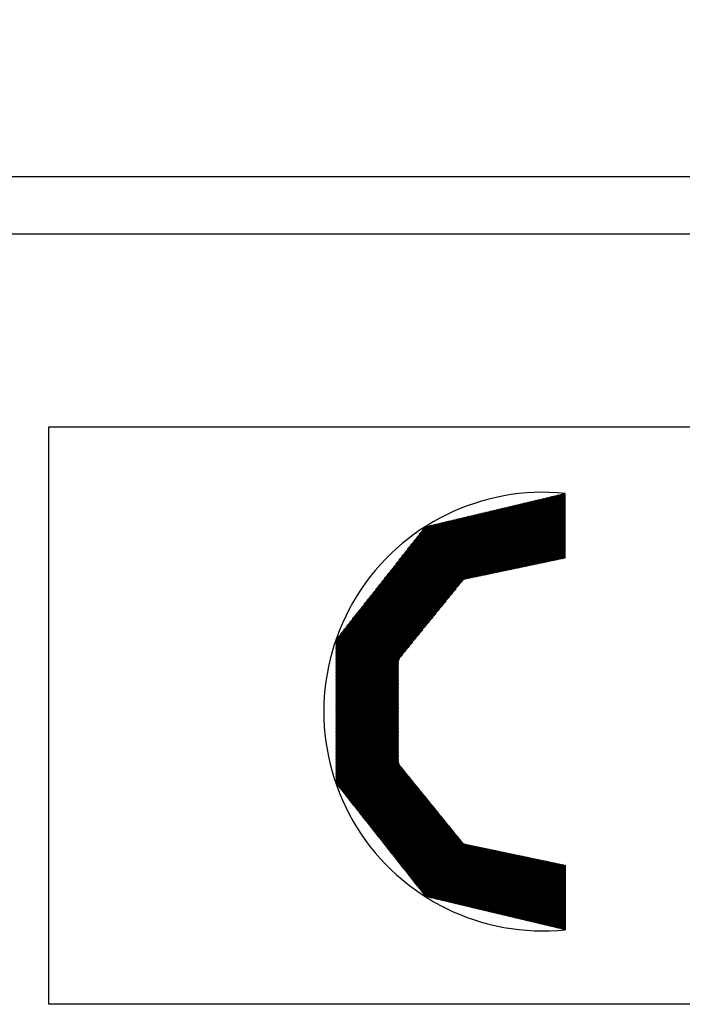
# Model space of a CAD drawing. Extents: x 0 to 4084, y 0 to 2754.
# Tile 13 of 16: x 2591 to 2625, y 2498 to 2549. Entities that reach past the tile are written whole.
import ezdxf

# ---------------------------------------------------------------- set-up
doc = ezdxf.new("R2010")
doc.units = 0
doc.header["$LTSCALE"] = 5
doc.header["$MEASUREMENT"] = 0
doc.header["$PDSIZE"] = 1
doc.layers.get('DEFPOINTS').update_dxf_attribs({"linetype": 'CONTINUOUS'})
doc.layers.add('01-DRAW', color=7, linetype='CONTINUOUS')
doc.layers.add('03-DIM', color=3, linetype='CONTINUOUS')
doc.styles.add('ISO', font='iso.shx')
doc.dimstyles.get("Standard").update_dxf_attribs({"dimscale": 10, "dimtxt": 2.5, "dimasz": 3, "dimexe": 2, "dimexo": 2, "dimgap": 1, "dimtad": 0, "dimtih": 1, "dimtoh": 1, "dimzin": 0, "dimdsep": 46, "dimtxsty": 'STANDARD', "dimcen": 0.09, "dimclrt": 2, "dimadec": 0, "dimazin": 0, "dimtfac": 1, "dimtofl": 0, "dimtmove": 2, "dimatfit": 3, "dimfxl": 1, "dimtolj": 1, "dimtzin": 0, "dimarcsym": 0})

# ---------------------------------------------------------------- blocks, each defined once
blk = doc.blocks.new('*D1')
at = {"layer": '03-DIM', "color": 0}
for p, q in [((1468, 2551), (1468, 2618)), ((2666, 2551), (2666, 2618)), ((1498, 2608), (2636, 2608))]:
    blk.add_line(p, q, dxfattribs=at)
for points in [[(1498, 2613), (1498, 2603), (1468, 2608)], [(2636, 2603), (2636, 2613), (2666, 2608)]]:
    blk.add_solid(points, dxfattribs=at)
at = {"layer": 'DEFPOINTS', "color": 0}
for p in [(2666, 2608), (1468, 2541), (2666, 2541)]:
    blk.add_point(p, dxfattribs=at)
at = {"layer": '03-DIM', "color": 2, "linetype": 'Continuous', "style": 'ISO'}
blk.add_text('1200', height=25, dxfattribs=at).set_placement((2034.526, 2618))
blk = doc.blocks.new('*X21')
at = {"layer": '01-DRAW'}
for p, q in [((2614.11, 2520.081), (2618.333, 2524.304)), ((2614.161, 2520.092), (2618.386, 2524.317)), ((2614.212, 2520.102), (2618.439, 2524.329)), ((2614.263, 2520.113), (2618.492, 2524.342)), ((2614.314, 2520.124), (2618.545, 2524.354)), ((2614.365, 2520.135), (2618.598, 2524.367)), ((2614.416, 2520.145), (2618.651, 2524.38)), ((2614.467, 2520.156), (2618.704, 2524.392)), ((2614.519, 2520.167), (2618.756, 2524.405)), ((2614.57, 2520.178), (2618.809, 2524.417)), ((2614.621, 2520.188), (2618.862, 2524.43)), ((2614.672, 2520.199), (2618.915, 2524.443)), ((2614.723, 2520.21), (2618.968, 2524.455)), ((2614.774, 2520.221), (2619.021, 2524.468)), ((2614.825, 2520.231), (2619.074, 2524.481)), ((2614.876, 2520.242), (2619.127, 2524.493)), ((2614.927, 2520.253), (2619.179, 2524.506)), ((2614.978, 2520.264), (2619.232, 2524.518)), ((2615.029, 2520.274), (2619.285, 2524.531)), ((2615.08, 2520.285), (2619.309, 2524.514)), ((2615.131, 2520.296), (2619.309, 2524.474)), ((2615.182, 2520.307), (2619.309, 2524.434)), ((2615.233, 2520.317), (2619.309, 2524.394)), ((2615.284, 2520.328), (2619.309, 2524.353)), ((2615.335, 2520.339), (2619.309, 2524.313)), ((2607.408, 2513.46), (2618.228, 2524.279)), ((2607.408, 2513.5), (2618.175, 2524.266)), ((2607.408, 2513.54), (2618.122, 2524.254)), ((2607.408, 2513.58), (2618.069, 2524.241)), ((2607.408, 2513.621), (2618.016, 2524.228)), ((2607.408, 2513.661), (2617.963, 2524.216)), ((2607.408, 2513.701), (2617.91, 2524.203)), ((2607.408, 2513.742), (2617.857, 2524.191)), ((2607.408, 2513.782), (2617.805, 2524.178)), ((2607.408, 2513.822), (2617.752, 2524.165)), ((2607.408, 2513.862), (2617.699, 2524.153)), ((2607.408, 2513.903), (2617.646, 2524.14)), ((2607.408, 2513.943), (2617.593, 2524.128)), ((2607.408, 2513.983), (2617.54, 2524.115)), ((2607.408, 2514.024), (2617.487, 2524.102)), ((2607.408, 2514.064), (2617.434, 2524.09)), ((2607.408, 2514.104), (2617.382, 2524.077)), ((2607.408, 2514.144), (2617.329, 2524.064)), ((2607.408, 2514.185), (2617.276, 2524.052)), ((2607.408, 2514.225), (2617.223, 2524.039)), ((2607.408, 2514.265), (2617.17, 2524.027)), ((2607.408, 2514.305), (2617.117, 2524.014)), ((2607.408, 2514.346), (2617.064, 2524.001)), ((2607.408, 2514.386), (2617.011, 2523.989)), ((2607.408, 2514.426), (2616.958, 2523.976)), ((2607.408, 2514.467), (2616.906, 2523.964)), ((2607.408, 2514.507), (2616.853, 2523.951)), ((2607.408, 2514.547), (2616.8, 2523.938)), ((2607.408, 2514.587), (2616.747, 2523.926)), ((2607.408, 2514.628), (2616.694, 2523.913)), ((2607.408, 2514.668), (2616.641, 2523.901)), ((2607.408, 2514.708), (2616.588, 2523.888)), ((2607.408, 2514.748), (2616.535, 2523.875)), ((2607.408, 2514.789), (2616.483, 2523.863)), ((2607.408, 2514.829), (2616.43, 2523.85)), ((2607.408, 2514.869), (2616.377, 2523.838)), ((2607.408, 2514.91), (2616.324, 2523.825)), ((2607.408, 2514.95), (2616.271, 2523.812)), ((2607.408, 2514.99), (2616.218, 2523.8)), ((2614.059, 2520.07), (2618.281, 2524.291)), ((2615.386, 2520.35), (2619.309, 2524.273)), ((2615.437, 2520.36), (2619.309, 2524.232)), ((2615.488, 2520.371), (2619.309, 2524.192)), ((2615.539, 2520.382), (2619.309, 2524.152)), ((2615.59, 2520.393), (2619.309, 2524.112)), ((2615.641, 2520.403), (2619.309, 2524.071)), ((2615.692, 2520.414), (2619.309, 2524.031)), ((2615.743, 2520.425), (2619.309, 2523.991)), ((2615.794, 2520.436), (2619.309, 2523.951)), ((2615.845, 2520.446), (2619.309, 2523.91)), ((2615.896, 2520.457), (2619.309, 2523.87)), ((2615.947, 2520.468), (2619.309, 2523.83)), ((2615.998, 2520.479), (2619.309, 2523.789)), ((2607.408, 2515.03), (2616.165, 2523.787)), ((2607.408, 2515.071), (2616.112, 2523.775)), ((2607.408, 2515.111), (2616.059, 2523.762)), ((2607.408, 2515.151), (2616.007, 2523.749)), ((2607.408, 2515.191), (2615.954, 2523.737)), ((2607.408, 2515.232), (2615.901, 2523.724)), ((2607.408, 2515.272), (2615.848, 2523.712)), ((2607.408, 2515.312), (2615.795, 2523.699)), ((2607.408, 2515.353), (2615.742, 2523.686)), ((2607.408, 2515.393), (2615.689, 2523.674)), ((2607.408, 2515.433), (2615.636, 2523.661)), ((2607.408, 2515.473), (2615.584, 2523.648)), ((2607.408, 2515.514), (2615.531, 2523.636)), ((2607.408, 2515.554), (2615.478, 2523.623)), ((2607.408, 2515.594), (2615.425, 2523.611)), ((2607.408, 2515.635), (2615.372, 2523.598)), ((2607.408, 2515.675), (2615.319, 2523.585)), ((2607.408, 2515.715), (2615.266, 2523.573)), ((2607.408, 2515.755), (2615.213, 2523.56)), ((2607.408, 2515.796), (2615.16, 2523.548)), ((2607.408, 2515.836), (2615.108, 2523.535)), ((2607.408, 2515.876), (2615.055, 2523.522)), ((2607.408, 2515.916), (2615.002, 2523.51)), ((2607.408, 2515.957), (2614.949, 2523.497)), ((2607.408, 2515.997), (2614.896, 2523.485)), ((2607.408, 2516.037), (2614.843, 2523.472)), ((2607.408, 2516.078), (2614.79, 2523.459)), ((2607.408, 2516.118), (2614.737, 2523.447)), ((2607.408, 2516.158), (2614.685, 2523.434)), ((2607.408, 2516.198), (2614.632, 2523.422)), ((2607.408, 2516.239), (2614.579, 2523.409)), ((2607.408, 2516.279), (2614.526, 2523.396)), ((2607.408, 2516.319), (2614.473, 2523.384)), ((2607.408, 2516.359), (2614.42, 2523.371)), ((2607.408, 2516.4), (2614.367, 2523.359)), ((2607.408, 2516.44), (2614.314, 2523.346)), ((2607.408, 2516.48), (2614.261, 2523.333)), ((2607.408, 2516.521), (2614.209, 2523.321)), ((2607.408, 2516.561), (2614.156, 2523.308)), ((2607.408, 2516.601), (2614.103, 2523.295)), ((2607.408, 2516.641), (2614.05, 2523.283)), ((2616.049, 2520.489), (2619.309, 2523.749)), ((2616.1, 2520.5), (2619.309, 2523.709)), ((2616.151, 2520.511), (2619.309, 2523.669)), ((2616.202, 2520.522), (2619.309, 2523.628)), ((2616.253, 2520.532), (2619.309, 2523.588)), ((2616.304, 2520.543), (2619.309, 2523.548)), ((2616.355, 2520.554), (2619.309, 2523.507)), ((2616.406, 2520.565), (2619.309, 2523.467)), ((2616.457, 2520.575), (2619.309, 2523.427)), ((2616.509, 2520.586), (2619.309, 2523.387)), ((2616.56, 2520.597), (2619.309, 2523.346)), ((2616.611, 2520.608), (2619.309, 2523.306)), ((2607.408, 2516.682), (2613.997, 2523.27)), ((2607.408, 2516.722), (2613.944, 2523.258)), ((2607.408, 2516.762), (2613.891, 2523.245)), ((2607.408, 2516.803), (2613.838, 2523.232)), ((2607.408, 2516.843), (2613.786, 2523.22)), ((2607.408, 2516.883), (2613.733, 2523.207)), ((2607.408, 2516.923), (2613.68, 2523.195)), ((2607.502, 2517.057), (2613.627, 2523.182)), ((2607.653, 2517.249), (2613.574, 2523.169)), ((2607.805, 2517.44), (2613.521, 2523.157)), ((2607.956, 2517.632), (2613.468, 2523.144)), ((2608.107, 2517.823), (2613.415, 2523.132)), ((2608.258, 2518.015), (2613.362, 2523.119)), ((2608.409, 2518.206), (2613.31, 2523.106)), ((2608.56, 2518.397), (2613.257, 2523.094)), ((2608.712, 2518.589), (2613.204, 2523.081)), ((2608.863, 2518.78), (2613.151, 2523.069)), ((2609.014, 2518.972), (2613.098, 2523.056)), ((2609.165, 2519.163), (2613.045, 2523.043)), ((2609.316, 2519.355), (2612.992, 2523.031)), ((2609.467, 2519.546), (2612.939, 2523.018)), ((2609.619, 2519.738), (2612.887, 2523.006)), ((2609.77, 2519.929), (2612.834, 2522.993)), ((2609.921, 2520.121), (2612.781, 2522.98)), ((2610.072, 2520.312), (2612.728, 2522.968)), ((2610.223, 2520.503), (2612.675, 2522.955)), ((2610.374, 2520.695), (2612.622, 2522.942)), ((2610.526, 2520.886), (2612.569, 2522.93)), ((2610.677, 2521.078), (2612.516, 2522.917)), ((2610.828, 2521.269), (2612.463, 2522.905)), ((2610.979, 2521.461), (2612.411, 2522.892)), ((2611.13, 2521.652), (2612.358, 2522.879)), ((2611.282, 2521.844), (2612.305, 2522.867)), ((2611.433, 2522.035), (2612.252, 2522.854)), ((2611.584, 2522.226), (2612.199, 2522.842)), ((2611.735, 2522.418), (2612.146, 2522.829)), ((2611.886, 2522.609), (2612.093, 2522.816)), ((2612.037, 2522.801), (2612.04, 2522.804)), ((2616.662, 2520.618), (2619.309, 2523.266)), ((2616.713, 2520.629), (2619.309, 2523.226)), ((2616.764, 2520.64), (2619.309, 2523.185)), ((2616.815, 2520.651), (2619.309, 2523.145)), ((2616.866, 2520.661), (2619.309, 2523.105)), ((2616.917, 2520.672), (2619.309, 2523.064)), ((2616.968, 2520.683), (2619.309, 2523.024)), ((2617.019, 2520.694), (2619.309, 2522.984)), ((2617.07, 2520.704), (2619.309, 2522.944)), ((2617.121, 2520.715), (2619.309, 2522.903)), ((2617.172, 2520.726), (2619.309, 2522.863)), ((2617.223, 2520.737), (2619.309, 2522.823)), ((2617.274, 2520.747), (2619.309, 2522.783)), ((2617.325, 2520.758), (2619.309, 2522.742)), ((2617.376, 2520.769), (2619.309, 2522.702)), ((2617.427, 2520.78), (2619.309, 2522.662)), ((2617.478, 2520.79), (2619.309, 2522.621)), ((2617.529, 2520.801), (2619.309, 2522.581)), ((2617.58, 2520.812), (2619.309, 2522.541)), ((2617.631, 2520.823), (2619.309, 2522.501)), ((2617.682, 2520.833), (2619.309, 2522.46)), ((2617.733, 2520.844), (2619.309, 2522.42)), ((2617.784, 2520.855), (2619.309, 2522.38)), ((2617.835, 2520.866), (2619.309, 2522.339)), ((2617.886, 2520.876), (2619.309, 2522.299)), ((2617.937, 2520.887), (2619.309, 2522.259)), ((2617.988, 2520.898), (2619.309, 2522.219)), ((2618.039, 2520.909), (2619.309, 2522.178)), ((2618.09, 2520.919), (2619.309, 2522.138)), ((2618.141, 2520.93), (2619.309, 2522.098)), ((2618.192, 2520.941), (2619.309, 2522.058)), ((2618.243, 2520.952), (2619.309, 2522.017)), ((2618.294, 2520.962), (2619.309, 2521.977)), ((2618.345, 2520.973), (2619.309, 2521.937)), ((2618.396, 2520.984), (2619.309, 2521.896)), ((2618.447, 2520.995), (2619.309, 2521.856)), ((2618.499, 2521.005), (2619.309, 2521.816)), ((2618.55, 2521.016), (2619.309, 2521.776)), ((2618.601, 2521.027), (2619.309, 2521.735)), ((2618.652, 2521.038), (2619.309, 2521.695)), ((2618.703, 2521.048), (2619.309, 2521.655)), ((2618.754, 2521.059), (2619.309, 2521.615)), ((2618.805, 2521.07), (2619.309, 2521.574)), ((2618.856, 2521.081), (2619.309, 2521.534)), ((2618.907, 2521.091), (2619.309, 2521.494)), ((2618.958, 2521.102), (2619.309, 2521.453)), ((2619.009, 2521.113), (2619.309, 2521.413)), ((2619.06, 2521.124), (2619.309, 2521.373)), ((2619.111, 2521.134), (2619.309, 2521.333)), ((2619.162, 2521.145), (2619.309, 2521.292)), ((2619.213, 2521.156), (2619.309, 2521.252)), ((2619.264, 2521.167), (2619.309, 2521.212)), ((2607.408, 2513.419), (2614.003, 2520.014)), ((2607.408, 2513.379), (2613.83, 2519.801)), ((2607.408, 2513.339), (2613.657, 2519.588)), ((2607.408, 2513.299), (2613.484, 2519.374)), ((2607.408, 2513.258), (2613.311, 2519.161)), ((2607.408, 2513.218), (2613.138, 2518.947)), ((2607.408, 2513.178), (2612.965, 2518.734)), ((2607.408, 2513.137), (2612.792, 2518.521)), ((2607.408, 2513.097), (2612.618, 2518.307)), ((2607.408, 2513.057), (2612.445, 2518.094)), ((2607.408, 2513.017), (2612.272, 2517.88)), ((2607.408, 2512.976), (2612.099, 2517.667)), ((2607.408, 2512.936), (2611.926, 2517.454)), ((2607.408, 2512.896), (2611.753, 2517.24)), ((2607.408, 2512.856), (2611.58, 2517.027)), ((2607.408, 2512.815), (2611.407, 2516.813)), ((2607.408, 2512.775), (2611.233, 2516.6)), ((2607.408, 2512.735), (2611.06, 2516.387)), ((2607.408, 2512.694), (2610.887, 2516.173)), ((2607.408, 2512.654), (2610.714, 2515.96)), ((2607.408, 2512.614), (2610.658, 2515.864)), ((2607.408, 2512.574), (2610.658, 2515.824)), ((2607.408, 2512.533), (2610.658, 2515.783)), ((2607.408, 2512.493), (2610.658, 2515.743)), ((2607.408, 2512.453), (2610.658, 2515.703)), ((2607.408, 2512.413), (2610.658, 2515.662)), ((2607.408, 2512.372), (2610.658, 2515.622)), ((2607.408, 2512.332), (2610.658, 2515.582)), ((2607.408, 2512.292), (2610.658, 2515.542)), ((2607.408, 2512.251), (2610.658, 2515.501)), ((2607.408, 2512.211), (2610.658, 2515.461)), ((2607.408, 2512.171), (2610.658, 2515.421)), ((2607.408, 2512.131), (2610.658, 2515.38)), ((2607.408, 2512.09), (2610.658, 2515.34)), ((2607.408, 2512.05), (2610.658, 2515.3)), ((2607.408, 2512.01), (2610.658, 2515.26)), ((2607.408, 2511.969), (2610.658, 2515.219)), ((2607.408, 2511.929), (2610.658, 2515.179)), ((2607.408, 2511.889), (2610.658, 2515.139)), ((2607.408, 2511.849), (2610.658, 2515.099)), ((2607.408, 2511.808), (2610.658, 2515.058)), ((2607.408, 2511.768), (2610.658, 2515.018)), ((2607.408, 2511.728), (2610.658, 2514.978)), ((2607.408, 2511.688), (2610.658, 2514.937)), ((2607.408, 2511.647), (2610.658, 2514.897)), ((2607.408, 2511.607), (2610.658, 2514.857)), ((2607.408, 2511.567), (2610.658, 2514.817)), ((2607.408, 2511.526), (2610.658, 2514.776)), ((2607.408, 2511.486), (2610.658, 2514.736)), ((2607.408, 2511.446), (2610.658, 2514.696)), ((2607.408, 2511.406), (2610.658, 2514.656)), ((2607.408, 2511.365), (2610.658, 2514.615)), ((2607.408, 2511.325), (2610.658, 2514.575)), ((2607.408, 2511.285), (2610.658, 2514.535)), ((2607.408, 2511.245), (2610.658, 2514.494)), ((2607.408, 2511.204), (2610.658, 2514.454)), ((2607.408, 2511.164), (2610.658, 2514.414)), ((2607.408, 2511.124), (2610.658, 2514.374)), ((2607.408, 2511.083), (2610.658, 2514.333)), ((2607.408, 2511.043), (2610.658, 2514.293)), ((2607.408, 2511.003), (2610.658, 2514.253)), ((2607.408, 2510.963), (2610.658, 2514.212)), ((2607.408, 2510.922), (2610.658, 2514.172)), ((2607.408, 2510.882), (2610.658, 2514.132)), ((2607.408, 2510.842), (2610.658, 2514.092)), ((2607.408, 2510.801), (2610.658, 2514.051)), ((2607.408, 2510.761), (2610.658, 2514.011)), ((2607.408, 2510.721), (2610.658, 2513.971)), ((2607.408, 2510.681), (2610.658, 2513.931)), ((2607.408, 2510.64), (2610.658, 2513.89)), ((2607.408, 2510.6), (2610.658, 2513.85)), ((2607.408, 2510.56), (2610.658, 2513.81)), ((2607.408, 2510.52), (2610.658, 2513.769)), ((2607.408, 2510.479), (2610.658, 2513.729)), ((2607.408, 2510.439), (2610.658, 2513.689)), ((2607.408, 2510.399), (2610.658, 2513.649)), ((2607.408, 2510.358), (2610.658, 2513.608)), ((2607.408, 2510.318), (2610.658, 2513.568)), ((2607.408, 2510.278), (2610.658, 2513.528)), ((2607.408, 2510.238), (2610.658, 2513.488)), ((2607.408, 2510.197), (2610.658, 2513.447)), ((2607.408, 2510.157), (2610.658, 2513.407)), ((2607.408, 2510.117), (2610.658, 2513.367)), ((2607.408, 2510.077), (2610.658, 2513.326)), ((2607.408, 2510.036), (2610.658, 2513.286)), ((2607.408, 2509.996), (2610.658, 2513.246)), ((2607.408, 2509.956), (2610.658, 2513.206)), ((2607.408, 2509.915), (2610.658, 2513.165)), ((2607.408, 2509.875), (2610.658, 2513.125)), ((2607.408, 2509.835), (2610.658, 2513.085)), ((2607.408, 2509.795), (2610.658, 2513.045)), ((2607.408, 2509.754), (2610.658, 2513.004)), ((2607.408, 2509.714), (2610.658, 2512.964)), ((2607.408, 2509.674), (2610.658, 2512.924)), ((2607.408, 2509.634), (2610.658, 2512.883)), ((2607.408, 2509.593), (2610.658, 2512.843)), ((2607.408, 2509.553), (2610.658, 2512.803)), ((2607.408, 2509.513), (2610.658, 2512.763)), ((2607.408, 2509.472), (2610.658, 2512.722)), ((2607.423, 2509.447), (2610.658, 2512.682)), ((2607.441, 2509.424), (2610.658, 2512.642)), ((2607.459, 2509.402), (2610.658, 2512.601)), ((2607.477, 2509.379), (2610.658, 2512.561)), ((2607.494, 2509.357), (2610.658, 2512.521)), ((2607.512, 2509.334), (2610.658, 2512.481)), ((2607.53, 2509.312), (2610.658, 2512.44)), ((2607.548, 2509.289), (2610.658, 2512.4)), ((2607.565, 2509.267), (2610.658, 2512.36)), ((2607.583, 2509.244), (2610.658, 2512.32)), ((2607.601, 2509.222), (2610.658, 2512.279)), ((2607.619, 2509.199), (2610.658, 2512.239)), ((2607.636, 2509.177), (2610.658, 2512.199)), ((2607.654, 2509.154), (2610.658, 2512.158)), ((2607.672, 2509.132), (2610.658, 2512.118)), ((2607.69, 2509.109), (2610.658, 2512.078)), ((2607.708, 2509.087), (2610.658, 2512.038)), ((2607.725, 2509.064), (2610.658, 2511.997)), ((2607.743, 2509.042), (2610.658, 2511.957)), ((2607.761, 2509.019), (2610.658, 2511.917)), ((2607.779, 2508.997), (2610.658, 2511.877)), ((2607.796, 2508.974), (2610.658, 2511.836)), ((2607.814, 2508.952), (2610.658, 2511.796)), ((2607.832, 2508.929), (2610.658, 2511.756)), ((2607.85, 2508.907), (2610.658, 2511.715)), ((2607.868, 2508.884), (2610.658, 2511.675)), ((2607.885, 2508.862), (2610.658, 2511.635)), ((2607.903, 2508.839), (2610.658, 2511.595)), ((2607.921, 2508.817), (2610.658, 2511.554)), ((2607.939, 2508.794), (2610.658, 2511.514)), ((2607.956, 2508.772), (2610.658, 2511.474)), ((2607.974, 2508.749), (2610.658, 2511.434)), ((2607.992, 2508.727), (2610.658, 2511.393)), ((2608.01, 2508.704), (2610.658, 2511.353)), ((2608.027, 2508.682), (2610.658, 2511.313)), ((2608.045, 2508.659), (2610.658, 2511.272)), ((2608.063, 2508.637), (2610.658, 2511.232)), ((2608.081, 2508.614), (2610.658, 2511.192)), ((2608.099, 2508.592), (2610.658, 2511.152)), ((2608.116, 2508.569), (2610.658, 2511.111)), ((2608.134, 2508.547), (2610.658, 2511.071)), ((2608.152, 2508.524), (2610.658, 2511.031)), ((2608.17, 2508.502), (2610.658, 2510.99)), ((2608.187, 2508.479), (2610.658, 2510.95)), ((2608.205, 2508.457), (2610.658, 2510.91)), ((2608.223, 2508.434), (2610.658, 2510.87)), ((2608.241, 2508.412), (2610.658, 2510.829)), ((2608.258, 2508.389), (2610.658, 2510.789)), ((2608.276, 2508.367), (2610.658, 2510.749)), ((2608.294, 2508.344), (2610.658, 2510.709)), ((2608.312, 2508.322), (2610.658, 2510.668)), ((2608.33, 2508.299), (2610.658, 2510.628)), ((2608.347, 2508.277), (2610.658, 2510.588)), ((2608.365, 2508.254), (2610.658, 2510.547)), ((2608.383, 2508.232), (2610.661, 2510.51)), ((2608.401, 2508.209), (2610.679, 2510.488)), ((2608.418, 2508.187), (2610.697, 2510.465)), ((2608.436, 2508.164), (2610.715, 2510.443)), ((2608.454, 2508.142), (2610.733, 2510.421)), ((2608.472, 2508.119), (2610.751, 2510.399)), ((2608.489, 2508.097), (2610.769, 2510.376)), ((2608.507, 2508.074), (2610.787, 2510.354)), ((2608.525, 2508.052), (2610.805, 2510.332)), ((2608.543, 2508.029), (2610.823, 2510.31)), ((2608.561, 2508.007), (2610.841, 2510.288)), ((2608.578, 2507.984), (2610.859, 2510.265)), ((2608.596, 2507.962), (2610.878, 2510.243)), ((2608.614, 2507.939), (2610.896, 2510.221)), ((2608.632, 2507.917), (2610.914, 2510.199)), ((2608.649, 2507.894), (2610.932, 2510.176)), ((2608.667, 2507.872), (2610.95, 2510.154)), ((2608.685, 2507.849), (2610.968, 2510.132)), ((2608.703, 2507.827), (2610.986, 2510.11)), ((2608.72, 2507.804), (2611.004, 2510.087)), ((2608.738, 2507.782), (2611.022, 2510.065)), ((2608.756, 2507.759), (2611.04, 2510.043)), ((2608.774, 2507.737), (2611.058, 2510.021)), ((2608.792, 2507.714), (2611.076, 2509.998)), ((2608.809, 2507.692), (2611.094, 2509.976)), ((2608.827, 2507.669), (2611.112, 2509.954)), ((2608.845, 2507.647), (2611.13, 2509.932)), ((2608.863, 2507.624), (2611.148, 2509.909)), ((2608.88, 2507.602), (2611.166, 2509.887)), ((2608.898, 2507.579), (2611.184, 2509.865)), ((2608.916, 2507.557), (2611.202, 2509.843)), ((2608.934, 2507.534), (2611.22, 2509.821)), ((2608.952, 2507.512), (2611.238, 2509.798)), ((2608.969, 2507.489), (2611.256, 2509.776)), ((2608.987, 2507.466), (2611.274, 2509.754)), ((2609.005, 2507.444), (2611.292, 2509.732)), ((2609.023, 2507.421), (2611.31, 2509.709)), ((2609.04, 2507.399), (2611.329, 2509.687)), ((2609.058, 2507.376), (2611.347, 2509.665)), ((2609.076, 2507.354), (2611.365, 2509.643)), ((2609.094, 2507.331), (2611.383, 2509.62)), ((2609.111, 2507.309), (2611.401, 2509.598)), ((2609.129, 2507.286), (2611.419, 2509.576)), ((2609.147, 2507.264), (2611.437, 2509.554)), ((2609.165, 2507.241), (2611.455, 2509.531)), ((2609.183, 2507.219), (2611.473, 2509.509)), ((2609.2, 2507.196), (2611.491, 2509.487)), ((2609.218, 2507.174), (2611.509, 2509.465)), ((2609.236, 2507.151), (2611.527, 2509.443)), ((2609.254, 2507.129), (2611.545, 2509.42)), ((2609.271, 2507.106), (2611.563, 2509.398)), ((2609.289, 2507.084), (2611.581, 2509.376)), ((2609.307, 2507.061), (2611.599, 2509.354)), ((2609.325, 2507.039), (2611.617, 2509.331)), ((2609.342, 2507.016), (2611.635, 2509.309)), ((2609.36, 2506.994), (2611.653, 2509.287)), ((2609.378, 2506.971), (2611.671, 2509.265)), ((2609.396, 2506.949), (2611.689, 2509.242)), ((2609.414, 2506.926), (2611.707, 2509.22)), ((2609.431, 2506.904), (2611.725, 2509.198)), ((2609.449, 2506.881), (2611.743, 2509.176)), ((2609.467, 2506.859), (2611.761, 2509.153)), ((2609.485, 2506.836), (2611.779, 2509.131)), ((2609.502, 2506.814), (2611.798, 2509.109)), ((2609.52, 2506.791), (2611.816, 2509.087)), ((2609.538, 2506.769), (2611.834, 2509.065)), ((2609.556, 2506.746), (2611.852, 2509.042)), ((2609.573, 2506.724), (2611.87, 2509.02)), ((2609.591, 2506.701), (2611.888, 2508.998)), ((2609.609, 2506.679), (2611.906, 2508.976)), ((2609.627, 2506.656), (2611.924, 2508.953)), ((2609.645, 2506.634), (2611.942, 2508.931)), ((2609.662, 2506.611), (2611.96, 2508.909)), ((2609.68, 2506.589), (2611.978, 2508.887)), ((2609.698, 2506.566), (2611.996, 2508.864)), ((2609.716, 2506.544), (2612.014, 2508.842)), ((2609.733, 2506.521), (2612.032, 2508.82)), ((2609.751, 2506.499), (2612.05, 2508.798)), ((2609.769, 2506.476), (2612.068, 2508.775)), ((2609.787, 2506.454), (2612.086, 2508.753)), ((2609.804, 2506.431), (2612.104, 2508.731)), ((2609.822, 2506.409), (2612.122, 2508.709)), ((2609.84, 2506.386), (2612.14, 2508.687)), ((2609.858, 2506.364), (2612.158, 2508.664)), ((2609.876, 2506.341), (2612.176, 2508.642)), ((2609.893, 2506.319), (2612.194, 2508.62)), ((2609.911, 2506.296), (2612.212, 2508.598)), ((2609.929, 2506.274), (2612.23, 2508.575)), ((2609.947, 2506.251), (2612.249, 2508.553)), ((2609.964, 2506.229), (2612.267, 2508.531)), ((2609.982, 2506.206), (2612.285, 2508.509)), ((2610, 2506.184), (2612.303, 2508.486)), ((2610.018, 2506.161), (2612.321, 2508.464)), ((2610.036, 2506.139), (2612.339, 2508.442)), ((2610.053, 2506.116), (2612.357, 2508.42)), ((2610.071, 2506.094), (2612.375, 2508.397)), ((2610.089, 2506.071), (2612.393, 2508.375)), ((2610.107, 2506.049), (2612.411, 2508.353)), ((2610.124, 2506.026), (2612.429, 2508.331)), ((2610.142, 2506.004), (2612.447, 2508.309)), ((2610.16, 2505.981), (2612.465, 2508.286)), ((2610.178, 2505.959), (2612.483, 2508.264)), ((2610.195, 2505.936), (2612.501, 2508.242)), ((2610.213, 2505.914), (2612.519, 2508.22)), ((2610.231, 2505.891), (2612.537, 2508.197)), ((2610.249, 2505.869), (2612.555, 2508.175)), ((2610.267, 2505.846), (2612.573, 2508.153)), ((2610.284, 2505.824), (2612.591, 2508.131)), ((2610.302, 2505.801), (2612.609, 2508.108)), ((2610.32, 2505.779), (2612.627, 2508.086)), ((2610.338, 2505.756), (2612.645, 2508.064)), ((2610.355, 2505.734), (2612.663, 2508.042)), ((2610.373, 2505.711), (2612.681, 2508.019)), ((2610.391, 2505.689), (2612.7, 2507.997)), ((2610.409, 2505.666), (2612.718, 2507.975)), ((2610.426, 2505.644), (2612.736, 2507.953)), ((2610.444, 2505.621), (2612.754, 2507.93)), ((2610.462, 2505.599), (2612.772, 2507.908)), ((2610.48, 2505.576), (2612.79, 2507.886)), ((2610.498, 2505.554), (2612.808, 2507.864)), ((2610.515, 2505.531), (2612.826, 2507.842)), ((2610.533, 2505.509), (2612.844, 2507.819)), ((2610.551, 2505.486), (2612.862, 2507.797)), ((2610.569, 2505.464), (2612.88, 2507.775)), ((2610.586, 2505.441), (2612.898, 2507.753)), ((2610.604, 2505.419), (2612.916, 2507.73)), ((2610.622, 2505.396), (2612.934, 2507.708)), ((2610.64, 2505.374), (2612.952, 2507.686)), ((2610.657, 2505.351), (2612.97, 2507.664)), ((2610.675, 2505.329), (2612.988, 2507.641)), ((2610.693, 2505.306), (2613.006, 2507.619)), ((2610.711, 2505.284), (2613.024, 2507.597)), ((2610.729, 2505.261), (2613.042, 2507.575)), ((2610.746, 2505.239), (2613.06, 2507.552)), ((2610.764, 2505.216), (2613.078, 2507.53)), ((2610.782, 2505.194), (2613.096, 2507.508)), ((2610.8, 2505.171), (2613.114, 2507.486)), ((2610.817, 2505.149), (2613.132, 2507.464)), ((2610.835, 2505.126), (2613.15, 2507.441)), ((2610.853, 2505.103), (2613.169, 2507.419)), ((2610.871, 2505.081), (2613.187, 2507.397)), ((2610.888, 2505.058), (2613.205, 2507.375)), ((2610.906, 2505.036), (2613.223, 2507.352)), ((2610.924, 2505.013), (2613.241, 2507.33)), ((2610.942, 2504.991), (2613.259, 2507.308)), ((2610.96, 2504.968), (2613.277, 2507.286)), ((2610.977, 2504.946), (2613.295, 2507.263)), ((2610.995, 2504.923), (2613.313, 2507.241)), ((2611.013, 2504.901), (2613.331, 2507.219)), ((2611.031, 2504.878), (2613.349, 2507.197)), ((2611.048, 2504.856), (2613.367, 2507.174)), ((2611.066, 2504.833), (2613.385, 2507.152)), ((2611.084, 2504.811), (2613.403, 2507.13)), ((2611.102, 2504.788), (2613.421, 2507.108)), ((2611.12, 2504.766), (2613.439, 2507.086)), ((2611.137, 2504.743), (2613.457, 2507.063)), ((2611.155, 2504.721), (2613.475, 2507.041)), ((2611.173, 2504.698), (2613.493, 2507.019)), ((2611.191, 2504.676), (2613.511, 2506.997)), ((2611.208, 2504.653), (2613.529, 2506.974)), ((2611.226, 2504.631), (2613.547, 2506.952)), ((2611.244, 2504.608), (2613.565, 2506.93)), ((2611.262, 2504.586), (2613.583, 2506.908)), ((2611.279, 2504.563), (2613.601, 2506.885)), ((2611.297, 2504.541), (2613.62, 2506.863)), ((2611.315, 2504.518), (2613.638, 2506.841)), ((2611.333, 2504.496), (2613.656, 2506.819)), ((2611.351, 2504.473), (2613.674, 2506.796)), ((2611.368, 2504.451), (2613.692, 2506.774)), ((2611.386, 2504.428), (2613.71, 2506.752)), ((2611.404, 2504.406), (2613.728, 2506.73)), ((2611.422, 2504.383), (2613.746, 2506.708)), ((2611.439, 2504.361), (2613.764, 2506.685)), ((2611.457, 2504.338), (2613.782, 2506.663)), ((2611.475, 2504.316), (2613.8, 2506.641)), ((2611.493, 2504.293), (2613.818, 2506.619)), ((2611.51, 2504.271), (2613.836, 2506.596)), ((2611.528, 2504.248), (2613.854, 2506.574)), ((2611.546, 2504.226), (2613.872, 2506.552)), ((2611.564, 2504.203), (2613.89, 2506.53)), ((2611.582, 2504.181), (2613.908, 2506.507)), ((2611.599, 2504.158), (2613.926, 2506.485)), ((2611.617, 2504.136), (2613.944, 2506.463)), ((2611.635, 2504.113), (2613.962, 2506.441)), ((2611.653, 2504.091), (2613.98, 2506.418)), ((2611.67, 2504.068), (2613.998, 2506.396)), ((2611.688, 2504.046), (2614.016, 2506.374)), ((2611.706, 2504.023), (2614.034, 2506.352)), ((2611.724, 2504.001), (2614.057, 2506.334)), ((2611.741, 2503.978), (2614.091, 2506.327)), ((2611.759, 2503.956), (2614.124, 2506.32)), ((2611.777, 2503.933), (2614.157, 2506.313)), ((2611.795, 2503.911), (2614.19, 2506.306)), ((2611.813, 2503.888), (2614.224, 2506.299)), ((2611.83, 2503.866), (2614.257, 2506.292)), ((2611.848, 2503.843), (2614.29, 2506.285)), ((2611.866, 2503.821), (2614.324, 2506.278)), ((2611.884, 2503.798), (2614.357, 2506.271)), ((2611.901, 2503.776), (2614.39, 2506.264)), ((2611.919, 2503.753), (2614.423, 2506.257)), ((2611.937, 2503.731), (2614.457, 2506.25)), ((2611.955, 2503.708), (2614.49, 2506.243)), ((2611.972, 2503.686), (2614.523, 2506.236)), ((2611.99, 2503.663), (2614.556, 2506.229)), ((2612.008, 2503.641), (2614.59, 2506.222)), ((2612.026, 2503.618), (2614.623, 2506.215)), ((2612.047, 2503.599), (2614.656, 2506.208)), ((2612.079, 2503.591), (2614.689, 2506.201)), ((2612.112, 2503.583), (2614.723, 2506.194)), ((2612.144, 2503.576), (2614.756, 2506.187)), ((2612.177, 2503.568), (2614.789, 2506.18)), ((2612.209, 2503.56), (2614.823, 2506.173)), ((2612.242, 2503.552), (2614.856, 2506.166)), ((2612.274, 2503.545), (2614.889, 2506.159)), ((2612.307, 2503.537), (2614.922, 2506.152)), ((2612.34, 2503.529), (2614.956, 2506.145)), ((2612.372, 2503.521), (2614.989, 2506.138)), ((2612.405, 2503.514), (2615.022, 2506.131)), ((2612.437, 2503.506), (2615.055, 2506.124)), ((2612.47, 2503.498), (2615.089, 2506.117)), ((2612.502, 2503.49), (2615.122, 2506.11)), ((2612.535, 2503.483), (2615.155, 2506.103)), ((2612.567, 2503.475), (2615.188, 2506.096)), ((2612.6, 2503.467), (2615.222, 2506.089)), ((2612.632, 2503.459), (2615.255, 2506.082)), ((2612.665, 2503.452), (2615.288, 2506.075)), ((2612.697, 2503.444), (2615.322, 2506.068)), ((2612.73, 2503.436), (2615.355, 2506.061)), ((2612.762, 2503.428), (2615.388, 2506.054)), ((2612.795, 2503.421), (2615.421, 2506.047)), ((2612.827, 2503.413), (2615.455, 2506.04)), ((2612.86, 2503.405), (2615.488, 2506.033)), ((2612.892, 2503.397), (2615.521, 2506.026)), ((2612.925, 2503.39), (2615.554, 2506.019)), ((2612.957, 2503.382), (2615.588, 2506.012)), ((2612.99, 2503.374), (2615.621, 2506.005)), ((2613.022, 2503.366), (2615.654, 2505.998)), ((2613.055, 2503.359), (2615.687, 2505.991)), ((2613.088, 2503.351), (2615.721, 2505.984)), ((2613.12, 2503.343), (2615.754, 2505.977)), ((2613.153, 2503.335), (2615.787, 2505.97)), ((2613.185, 2503.328), (2615.821, 2505.963)), ((2613.218, 2503.32), (2615.854, 2505.956)), ((2613.25, 2503.312), (2615.887, 2505.949)), ((2613.283, 2503.304), (2615.92, 2505.942)), ((2613.315, 2503.297), (2615.954, 2505.935)), ((2613.348, 2503.289), (2615.987, 2505.928)), ((2613.38, 2503.281), (2616.02, 2505.921)), ((2613.413, 2503.273), (2616.053, 2505.914)), ((2613.445, 2503.266), (2616.087, 2505.907)), ((2613.478, 2503.258), (2616.12, 2505.9)), ((2613.51, 2503.25), (2616.153, 2505.893)), ((2613.543, 2503.242), (2616.186, 2505.886)), ((2613.575, 2503.235), (2616.22, 2505.879)), ((2613.608, 2503.227), (2616.253, 2505.872)), ((2613.64, 2503.219), (2616.286, 2505.865)), ((2613.673, 2503.211), (2616.32, 2505.858)), ((2613.705, 2503.204), (2616.353, 2505.851)), ((2613.738, 2503.196), (2616.386, 2505.844)), ((2613.77, 2503.188), (2616.419, 2505.837)), ((2613.803, 2503.18), (2616.453, 2505.83)), ((2613.836, 2503.173), (2616.486, 2505.823)), ((2613.868, 2503.165), (2616.519, 2505.816)), ((2613.901, 2503.157), (2616.552, 2505.809)), ((2613.933, 2503.149), (2616.586, 2505.802)), ((2613.966, 2503.141), (2616.619, 2505.795)), ((2613.998, 2503.134), (2616.652, 2505.788)), ((2614.031, 2503.126), (2616.685, 2505.781)), ((2614.063, 2503.118), (2616.719, 2505.774)), ((2614.096, 2503.11), (2616.752, 2505.767)), ((2614.128, 2503.103), (2616.785, 2505.76)), ((2614.161, 2503.095), (2616.819, 2505.753)), ((2614.193, 2503.087), (2616.852, 2505.746)), ((2614.226, 2503.079), (2616.885, 2505.739)), ((2614.258, 2503.072), (2616.918, 2505.732)), ((2614.291, 2503.064), (2616.952, 2505.725)), ((2614.323, 2503.056), (2616.985, 2505.718)), ((2614.356, 2503.048), (2617.018, 2505.711)), ((2614.388, 2503.041), (2617.051, 2505.704)), ((2614.421, 2503.033), (2617.085, 2505.697)), ((2614.453, 2503.025), (2617.118, 2505.69)), ((2614.486, 2503.017), (2617.151, 2505.683)), ((2614.519, 2503.01), (2617.184, 2505.676)), ((2614.551, 2503.002), (2617.218, 2505.669)), ((2614.584, 2502.994), (2617.251, 2505.662)), ((2614.616, 2502.986), (2617.284, 2505.655)), ((2614.649, 2502.979), (2617.318, 2505.648)), ((2614.681, 2502.971), (2617.351, 2505.641)), ((2614.714, 2502.963), (2617.384, 2505.634)), ((2614.746, 2502.955), (2617.417, 2505.627)), ((2614.779, 2502.948), (2617.451, 2505.62)), ((2614.811, 2502.94), (2617.484, 2505.613)), ((2614.844, 2502.932), (2617.517, 2505.606)), ((2614.876, 2502.924), (2617.55, 2505.599)), ((2614.909, 2502.917), (2617.584, 2505.592)), ((2614.941, 2502.909), (2617.617, 2505.585)), ((2614.974, 2502.901), (2617.65, 2505.578)), ((2615.006, 2502.893), (2617.683, 2505.571)), ((2615.039, 2502.886), (2617.717, 2505.564)), ((2615.071, 2502.878), (2617.75, 2505.556)), ((2615.104, 2502.87), (2617.783, 2505.549)), ((2615.136, 2502.862), (2617.817, 2505.542)), ((2615.169, 2502.855), (2617.85, 2505.535)), ((2615.201, 2502.847), (2617.883, 2505.528)), ((2615.234, 2502.839), (2617.916, 2505.521)), ((2615.267, 2502.831), (2617.95, 2505.514)), ((2615.299, 2502.824), (2617.983, 2505.507)), ((2615.332, 2502.816), (2618.016, 2505.5)), ((2615.364, 2502.808), (2618.049, 2505.493)), ((2615.397, 2502.8), (2618.083, 2505.486)), ((2615.429, 2502.793), (2618.116, 2505.479)), ((2615.462, 2502.785), (2618.149, 2505.472)), ((2615.494, 2502.777), (2618.182, 2505.465)), ((2615.527, 2502.769), (2618.216, 2505.458)), ((2615.559, 2502.762), (2618.249, 2505.451)), ((2615.592, 2502.754), (2618.282, 2505.444)), ((2615.624, 2502.746), (2618.316, 2505.437)), ((2615.657, 2502.738), (2618.349, 2505.43)), ((2615.689, 2502.731), (2618.382, 2505.423)), ((2615.722, 2502.723), (2618.415, 2505.416)), ((2615.754, 2502.715), (2618.449, 2505.409)), ((2615.787, 2502.707), (2618.482, 2505.402)), ((2615.819, 2502.7), (2618.515, 2505.395)), ((2615.852, 2502.692), (2618.548, 2505.388)), ((2615.884, 2502.684), (2618.582, 2505.381)), ((2615.917, 2502.676), (2618.615, 2505.374)), ((2615.949, 2502.669), (2618.648, 2505.367)), ((2615.982, 2502.661), (2618.681, 2505.36)), ((2616.015, 2502.653), (2618.715, 2505.353)), ((2616.047, 2502.645), (2618.748, 2505.346)), ((2616.08, 2502.638), (2618.781, 2505.339)), ((2616.112, 2502.63), (2618.815, 2505.332)), ((2616.145, 2502.622), (2618.848, 2505.325)), ((2616.177, 2502.614), (2618.881, 2505.318)), ((2616.21, 2502.607), (2618.914, 2505.311)), ((2616.242, 2502.599), (2618.948, 2505.304)), ((2616.275, 2502.591), (2618.981, 2505.297)), ((2616.307, 2502.583), (2619.014, 2505.29)), ((2616.34, 2502.576), (2619.047, 2505.283)), ((2616.372, 2502.568), (2619.081, 2505.276)), ((2616.405, 2502.56), (2619.114, 2505.269)), ((2616.437, 2502.552), (2619.147, 2505.262)), ((2616.47, 2502.545), (2619.18, 2505.255)), ((2616.502, 2502.537), (2619.214, 2505.248)), ((2616.535, 2502.529), (2619.247, 2505.241)), ((2616.567, 2502.521), (2619.28, 2505.234)), ((2616.6, 2502.513), (2619.309, 2505.223)), ((2616.632, 2502.506), (2619.309, 2505.182)), ((2616.665, 2502.498), (2619.309, 2505.142)), ((2616.697, 2502.49), (2619.309, 2505.102)), ((2616.73, 2502.482), (2619.309, 2505.061)), ((2616.763, 2502.475), (2619.309, 2505.021)), ((2616.795, 2502.467), (2619.309, 2504.981)), ((2616.828, 2502.459), (2619.309, 2504.941)), ((2616.86, 2502.451), (2619.309, 2504.9)), ((2616.893, 2502.444), (2619.309, 2504.86)), ((2616.925, 2502.436), (2619.309, 2504.82)), ((2616.958, 2502.428), (2619.309, 2504.779)), ((2616.99, 2502.42), (2619.309, 2504.739)), ((2617.023, 2502.413), (2619.309, 2504.699)), ((2617.055, 2502.405), (2619.309, 2504.659)), ((2617.088, 2502.397), (2619.309, 2504.618)), ((2617.12, 2502.389), (2619.309, 2504.578)), ((2617.153, 2502.382), (2619.309, 2504.538)), ((2617.185, 2502.374), (2619.309, 2504.498)), ((2617.218, 2502.366), (2619.309, 2504.457)), ((2617.25, 2502.358), (2619.309, 2504.417)), ((2617.283, 2502.351), (2619.309, 2504.377)), ((2617.315, 2502.343), (2619.309, 2504.336)), ((2617.348, 2502.335), (2619.309, 2504.296)), ((2617.38, 2502.327), (2619.309, 2504.256)), ((2617.413, 2502.32), (2619.309, 2504.216)), ((2617.446, 2502.312), (2619.309, 2504.175)), ((2617.478, 2502.304), (2619.309, 2504.135)), ((2617.511, 2502.296), (2619.309, 2504.095)), ((2617.543, 2502.289), (2619.309, 2504.055)), ((2617.576, 2502.281), (2619.309, 2504.014)), ((2617.608, 2502.273), (2619.309, 2503.974)), ((2617.641, 2502.265), (2619.309, 2503.934)), ((2617.673, 2502.258), (2619.309, 2503.893)), ((2617.706, 2502.25), (2619.309, 2503.853)), ((2617.738, 2502.242), (2619.309, 2503.813)), ((2617.771, 2502.234), (2619.309, 2503.773)), ((2617.803, 2502.227), (2619.309, 2503.732)), ((2617.836, 2502.219), (2619.309, 2503.692)), ((2617.868, 2502.211), (2619.309, 2503.652)), ((2617.901, 2502.203), (2619.309, 2503.612)), ((2617.933, 2502.196), (2619.309, 2503.571)), ((2617.966, 2502.188), (2619.309, 2503.531)), ((2617.998, 2502.18), (2619.309, 2503.491)), ((2618.031, 2502.172), (2619.309, 2503.45)), ((2618.063, 2502.165), (2619.309, 2503.41)), ((2618.096, 2502.157), (2619.309, 2503.37)), ((2618.128, 2502.149), (2619.309, 2503.33)), ((2618.161, 2502.141), (2619.309, 2503.289)), ((2618.194, 2502.134), (2619.309, 2503.249)), ((2618.226, 2502.126), (2619.309, 2503.209)), ((2618.259, 2502.118), (2619.309, 2503.168)), ((2618.291, 2502.11), (2619.309, 2503.128)), ((2618.324, 2502.103), (2619.309, 2503.088)), ((2618.356, 2502.095), (2619.309, 2503.048)), ((2618.389, 2502.087), (2619.309, 2503.007)), ((2618.421, 2502.079), (2619.309, 2502.967)), ((2618.454, 2502.072), (2619.309, 2502.927)), ((2618.486, 2502.064), (2619.309, 2502.887)), ((2618.519, 2502.056), (2619.309, 2502.846)), ((2618.551, 2502.048), (2619.309, 2502.806)), ((2618.584, 2502.041), (2619.309, 2502.766)), ((2618.616, 2502.033), (2619.309, 2502.725)), ((2618.649, 2502.025), (2619.309, 2502.685)), ((2618.681, 2502.017), (2619.309, 2502.645)), ((2618.714, 2502.01), (2619.309, 2502.605)), ((2618.746, 2502.002), (2619.309, 2502.564)), ((2618.779, 2501.994), (2619.309, 2502.524)), ((2618.811, 2501.986), (2619.309, 2502.484)), ((2618.844, 2501.979), (2619.309, 2502.444)), ((2618.876, 2501.971), (2619.309, 2502.403)), ((2618.909, 2501.963), (2619.309, 2502.363)), ((2618.942, 2501.955), (2619.309, 2502.323)), ((2618.974, 2501.948), (2619.309, 2502.282)), ((2619.007, 2501.94), (2619.309, 2502.242)), ((2619.039, 2501.932), (2619.309, 2502.202)), ((2619.072, 2501.924), (2619.309, 2502.162)), ((2619.104, 2501.917), (2619.309, 2502.121)), ((2619.137, 2501.909), (2619.309, 2502.081)), ((2619.169, 2501.901), (2619.309, 2502.041)), ((2619.202, 2501.893), (2619.309, 2502.001)), ((2619.234, 2501.885), (2619.309, 2501.96)), ((2619.267, 2501.878), (2619.309, 2501.92)), ((2619.299, 2501.87), (2619.309, 2501.88))]:
    blk.add_line(p, q, dxfattribs=at)

msp = doc.modelspace()

# ---------------------------------------------------------------- linework, layer by layer
at = {"layer": '01-DRAW'}
for p, q in [((1468, 2541), (2666, 2541)), ((2662.5, 2538), (2070.5, 2538)), ((2619.309, 2521.176), (2619.309, 2524.537)), ((2619.309, 2505.228), (2619.309, 2501.868))]:
    msp.add_line(p, q, dxfattribs=at)
msp.add_lwpolyline([(2652.5, 2498), (2592.5, 2498), (2592.5, 2528), (2652.5, 2528)], close=True, dxfattribs=at)
for centre, radius, start, end in [((2618.17, 2513.202), 11.392, 84.2608, 275.7392), ((2618.241, 2513.202), 8.045, 82.3719, 277.6281)]:
    msp.add_arc(centre, radius, start, end, dxfattribs=at)

# ---------------------------------------------------------------- block references
msp.add_blockref('*X21', (0, 0), dxfattribs=at)

# ---------------------------------------------------------------- dimensions: what is measured, and where the dimension line sits
at = {"layer": '03-DIM'}
dim = msp.add_linear_dim(base=(2666, 2608), p1=(1468, 2541), p2=(2666, 2541), text='1200', dimstyle='STANDARD', override={"dimexe": 1, "dimexo": 1, "dimtad": 1, "dimtih": 0, "dimtoh": 0}, dxfattribs=at)
dim.commit()
dim.dimension.update_dxf_attribs({"geometry": '*D1', "text_midpoint": (2067, 2630.5)})

doc.saveas('drawing.dxf')
